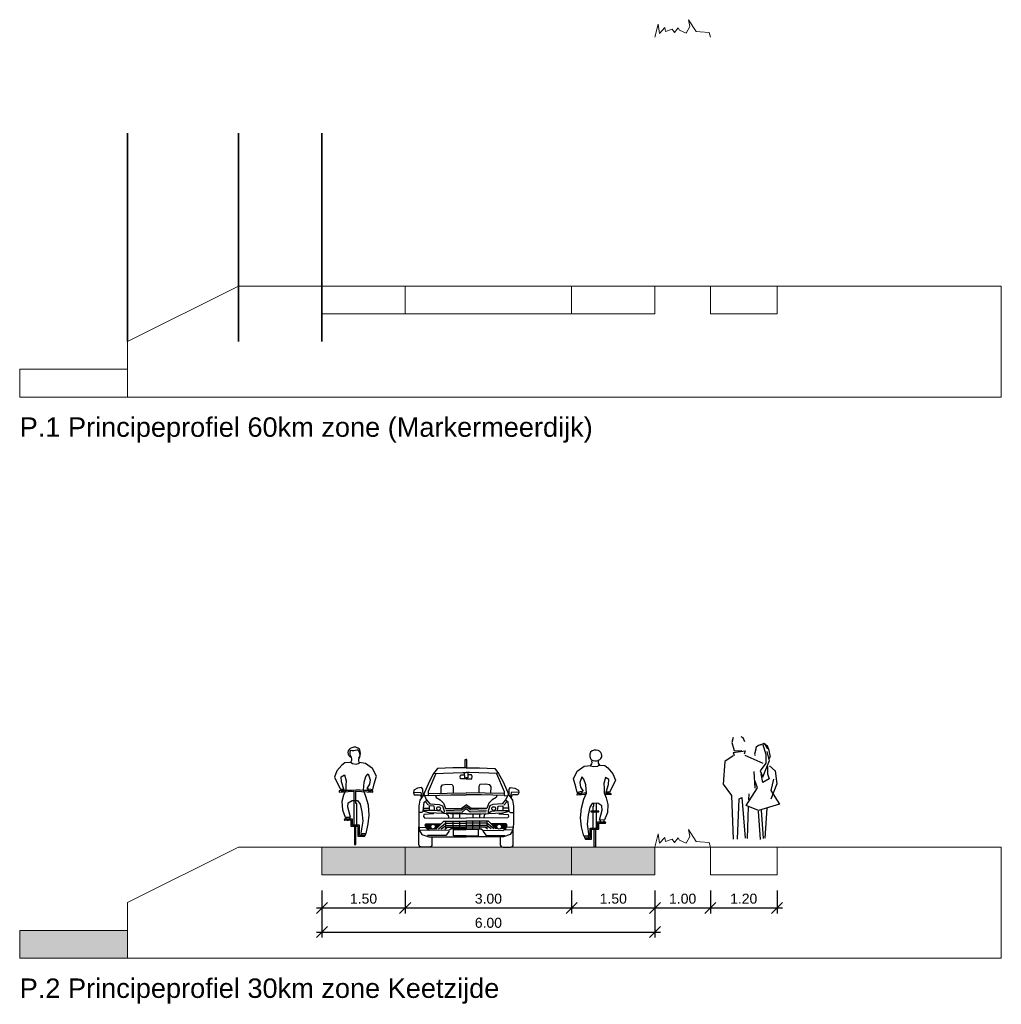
# Model space of a CAD drawing. Header units: metres. Extents: x 132493 to 134960, y 502695 to 503907.
# Tile 133 of 144: x 134758 to 134775, y 503890 to 503907. Entities that reach past the tile are written whole.
import ezdxf

# ---------------------------------------------------------------- set-up
doc = ezdxf.new("R2010")
doc.units = ezdxf.units.M
doc.layers.get('Defpoints').update_dxf_attribs({"color": 3})
for name, color, linetype, lineweight in [('0_dwp_contour', 2, 'Continuous', 18), ('0_dwp_maatvoering', 1, 'Continuous', 18), ('0_sol_water', 141, 'Continuous', 35)]:
    doc.layers.add(name, color=color, linetype=linetype, lineweight=lineweight)
doc.layers.add('ARC-hoev-gras zaaien', color=73, linetype='Continuous', lineweight=35, plot=False)
doc.layers.add('ARC-hoev-overlagen rood asfalt fiets', color=10, linetype='Continuous', lineweight=35, plot=False)
doc.layers.add('ARC-hoev-sbs-df-kv-rood-bruin-vrijgekomen', color=7, linetype='Continuous', lineweight=35, true_color=0xbf7d7d, plot=False)
doc.layers.add('Dwp-t-symbolen', color=8, linetype='Continuous')
doc.styles.add('Myriad-18100', font='arial.ttf', dxfattribs={"height": 0.18})
doc.styles.add('Myriad-35100', font='arial.ttf', dxfattribs={"height": 0.35})
doc.dimstyles.new('Myriad_18100', dxfattribs={"dimscale": 0.1, "dimtxt": 1.8, "dimasz": 2, "dimexe": 1, "dimexo": 0, "dimgap": 0.75, "dimtad": 1, "dimzin": 0, "dimdsep": 46, "dimtxsty": 'Myriad-18100', "dimblk1": 'OBLIQUE', "dimblk2": 'OBLIQUE', "dimsah": 1, "dimcen": -3, "dimdle": 1, "dimadec": 0, "dimazin": 0, "dimtfac": 0.75, "dimtix": 1, "dimtmove": 2, "dimatfit": 3, "dimldrblk": 'OBLIQUE', "dimfxl": 1, "dimtvp": 0.9, "dimtolj": 1, "dimtzin": 0, "dimarcsym": 0})

# ---------------------------------------------------------------- blocks, each defined once
blk = doc.blocks.new('_OBLIQUE')
at = {"color": 0, "linetype": 'ByBlock'}
blk.add_line((-0.5, -0.5), (0.5, 0.5), dxfattribs=at)
blk = doc.blocks.new('*D84')
at = {"layer": '0_dwp_maatvoering', "color": 0, "lineweight": -2, "transparency": 16777216}
for p, q in [((134763.045, 503891.391), (134763.045, 503890.756)), ((134769.045, 503891.391), (134769.045, 503890.756)), ((134762.945, 503890.856), (134769.145, 503890.856))]:
    blk.add_line(p, q, dxfattribs=at)
at = {"layer": 'Defpoints', "color": 0, "transparency": 16777216}
for p in [(134763.045, 503891.391), (134769.045, 503891.391), (134769.045, 503890.856)]:
    blk.add_point(p, dxfattribs=at)
at = {"layer": '0_dwp_maatvoering', "color": 0, "lineweight": -2, "transparency": 16777216, "xscale": 0.2, "yscale": 0.2, "zscale": 0.2, "rotation": 180}
blk.add_blockref('_OBLIQUE', (134763.045, 503890.856), dxfattribs=at)
at = {"layer": '0_dwp_maatvoering', "color": 0, "lineweight": -2, "transparency": 16777216, "xscale": 0.2, "yscale": 0.2, "zscale": 0.2}
blk.add_blockref('_OBLIQUE', (134769.045, 503890.856), dxfattribs=at)
at = {"layer": '0_dwp_maatvoering', "color": 0, "transparency": 16777216, "insert": (134766.045, 503891.023), "char_height": 0.18, "attachment_point": 5, "style": 'Myriad-18100'}
blk.add_mtext('\\A1;6.00', dxfattribs=at)
blk = doc.blocks.new('*D85')
at = {"layer": '0_dwp_maatvoering', "color": 0, "lineweight": -2, "transparency": 16777216}
for p, q in [((134763.045, 503891.609), (134763.045, 503891.191)), ((134764.545, 503891.609), (134764.545, 503891.191)), ((134762.945, 503891.291), (134764.645, 503891.291))]:
    blk.add_line(p, q, dxfattribs=at)
at = {"layer": 'Defpoints', "color": 0, "transparency": 16777216}
for p in [(134763.045, 503891.609), (134764.545, 503891.609), (134764.545, 503891.291)]:
    blk.add_point(p, dxfattribs=at)
at = {"layer": '0_dwp_maatvoering', "color": 0, "lineweight": -2, "transparency": 16777216, "xscale": 0.2, "yscale": 0.2, "zscale": 0.2, "rotation": 180}
blk.add_blockref('_OBLIQUE', (134763.045, 503891.291), dxfattribs=at)
at = {"layer": '0_dwp_maatvoering', "color": 0, "lineweight": -2, "transparency": 16777216, "xscale": 0.2, "yscale": 0.2, "zscale": 0.2}
blk.add_blockref('_OBLIQUE', (134764.545, 503891.291), dxfattribs=at)
at = {"layer": '0_dwp_maatvoering', "color": 0, "transparency": 16777216, "insert": (134763.795, 503891.458), "char_height": 0.18, "attachment_point": 5, "style": 'Myriad-18100'}
blk.add_mtext('\\A1;1.50', dxfattribs=at)
blk = doc.blocks.new('*D86')
at = {"layer": '0_dwp_maatvoering', "color": 0, "lineweight": -2, "transparency": 16777216}
for p, q in [((134767.545, 503891.609), (134767.545, 503891.191)), ((134769.045, 503891.609), (134769.045, 503891.191)), ((134767.445, 503891.291), (134769.145, 503891.291))]:
    blk.add_line(p, q, dxfattribs=at)
at = {"layer": 'Defpoints', "color": 0, "transparency": 16777216}
for p in [(134767.545, 503891.609), (134769.045, 503891.609), (134769.045, 503891.291)]:
    blk.add_point(p, dxfattribs=at)
at = {"layer": '0_dwp_maatvoering', "color": 0, "lineweight": -2, "transparency": 16777216, "xscale": 0.2, "yscale": 0.2, "zscale": 0.2, "rotation": 180}
blk.add_blockref('_OBLIQUE', (134767.545, 503891.291), dxfattribs=at)
at = {"layer": '0_dwp_maatvoering', "color": 0, "lineweight": -2, "transparency": 16777216, "xscale": 0.2, "yscale": 0.2, "zscale": 0.2}
blk.add_blockref('_OBLIQUE', (134769.045, 503891.291), dxfattribs=at)
at = {"layer": '0_dwp_maatvoering', "color": 0, "transparency": 16777216, "insert": (134768.295, 503891.458), "char_height": 0.18, "attachment_point": 5, "style": 'Myriad-18100'}
blk.add_mtext('\\A1;1.50', dxfattribs=at)
blk = doc.blocks.new('*D87')
at = {"layer": '0_dwp_maatvoering', "color": 0, "lineweight": -2, "transparency": 16777216}
for p, q in [((134764.545, 503891.609), (134764.545, 503891.191)), ((134764.445, 503891.291), (134767.645, 503891.291)), ((134767.545, 503891.4), (134767.545, 503891.191))]:
    blk.add_line(p, q, dxfattribs=at)
at = {"layer": 'Defpoints', "color": 0, "transparency": 16777216}
for p in [(134764.545, 503891.609), (134767.545, 503891.4), (134767.545, 503891.291)]:
    blk.add_point(p, dxfattribs=at)
at = {"layer": '0_dwp_maatvoering', "color": 0, "lineweight": -2, "transparency": 16777216, "xscale": 0.2, "yscale": 0.2, "zscale": 0.2, "rotation": 180}
blk.add_blockref('_OBLIQUE', (134764.545, 503891.291), dxfattribs=at)
at = {"layer": '0_dwp_maatvoering', "color": 0, "lineweight": -2, "transparency": 16777216, "xscale": 0.2, "yscale": 0.2, "zscale": 0.2}
blk.add_blockref('_OBLIQUE', (134767.545, 503891.291), dxfattribs=at)
at = {"layer": '0_dwp_maatvoering', "color": 0, "transparency": 16777216, "insert": (134766.045, 503891.458), "char_height": 0.18, "attachment_point": 5, "style": 'Myriad-18100'}
blk.add_mtext('\\A1;3.00', dxfattribs=at)
blk = doc.blocks.new('citroen c4 coupe front view')
for points in [[(0.799, 1.431), (0.558, 1.431), (0.285, 1.418), (0.214, 1.325), (0.14, 1.188), (0.025, 0.932), (0.02, 1.043), (-0.002, 1.074), (-0.076, 1.061), (-0.143, 1.025), (-0.151, 0.981), (-0.134, 0.946), (-0.046, 0.942), (-0.019, 0.933), (-0.013, 0.873)], [(0.783, 1.431), (0.783, 1.58), (0.799, 1.58)], [(0.815, 1.431), (0.815, 1.58), (0.799, 1.58)], [(0.799, 1.431), (1.04, 1.431), (1.314, 1.418), (1.384, 1.325), (1.459, 1.188), (1.574, 0.932), (1.578, 1.043), (1.6, 1.074), (1.675, 1.061), (1.741, 1.025), (1.75, 0.981), (1.732, 0.946), (1.644, 0.942), (1.618, 0.933), (1.612, 0.873)], [(0.253, 1.327), (0.113, 1.003), (0.113, 0.929), (0.523, 0.946), (0.799, 0.941)], [(0.215, 1.326), (0.743, 1.347), (0.799, 1.347)], [(0.799, 1.23), (0.699, 1.23), (0.69, 1.278), (0.703, 1.302), (0.768, 1.301)], [(0.766, 1.347), (0.769, 1.249), (0.799, 1.251)], [(0.832, 1.347), (0.829, 1.249), (0.799, 1.251)], [(1.384, 1.326), (0.855, 1.347), (0.799, 1.347)], [(1.346, 1.327), (1.486, 1.003), (1.486, 0.929), (1.076, 0.946), (0.799, 0.941)], [(0.799, 1.23), (0.9, 1.23), (0.909, 1.278), (0.895, 1.302), (0.831, 1.301)], [(0.352, 0.972), (0.347, 1.087), (0.373, 1.122), (0.453, 1.136), (0.549, 1.127), (0.567, 1.096), (0.567, 0.975)], [(1.247, 0.972), (1.252, 1.087), (1.225, 1.122), (1.146, 1.136), (1.049, 1.127), (1.031, 1.096), (1.031, 0.975)], [(-0.149, 0.994), (-0.015, 0.986), (0.002, 0.891)], [(0.025, 0.932), (-0.037, 0.845), (-0.054, 0.739), (-0.054, 0.426), (-0.046, 0.307), (0.003, 0.228), (0.126, 0.187), (0.799, 0.188)], [(0.037, 0.959), (0.082, 0.858), (0.148, 0.779), (0.316, 0.77), (0.373, 0.748), (0.404, 0.655), (0.4, 0.607), (0.135, 0.62), (0.025, 0.651), (0.043, 0.814), (0.09, 0.849)], [(0.113, 0.932), (0.051, 0.927)], [(0.113, 0.968), (0.799, 0.979)], [(0.248, 0.934), (0.259, 0.898), (0.329, 0.854), (0.391, 0.792), (0.422, 0.717), (0.428, 0.699), (0.708, 0.695), (0.799, 0.764)], [(1.486, 0.968), (0.799, 0.979)], [(1.351, 0.934), (1.34, 0.898), (1.27, 0.854), (1.208, 0.792), (1.177, 0.717), (1.17, 0.699), (0.89, 0.695), (0.799, 0.764)], [(1.574, 0.932), (1.635, 0.845), (1.653, 0.739), (1.653, 0.426), (1.644, 0.307), (1.596, 0.228), (1.473, 0.187), (0.799, 0.188)], [(1.561, 0.959), (1.516, 0.858), (1.45, 0.779), (1.283, 0.77), (1.225, 0.748), (1.195, 0.655), (1.199, 0.607), (1.463, 0.62), (1.574, 0.651), (1.556, 0.814), (1.509, 0.849)], [(1.486, 0.932), (1.547, 0.927)], [(1.748, 0.994), (1.613, 0.986), (1.597, 0.891)], [(0.059, 0.826), (0.12, 0.759)], [(0.236, 0.658), (0.225, 0.738), (0.135, 0.743), (0.135, 0.661)], [(0.435, 0.664), (0.721, 0.673), (0.799, 0.729)], [(1.164, 0.664), (0.877, 0.673), (0.799, 0.729)], [(1.362, 0.658), (1.374, 0.738), (1.463, 0.743), (1.463, 0.661)], [(1.539, 0.826), (1.479, 0.759)], [(0.039, 0.647), (-0.002, 0.624), (-0.054, 0.628)], [(0.4, 0.61), (0.35, 0.652), (0.218, 0.659), (0.026, 0.662)], [(0.034, 0.706), (0.124, 0.703)], [(0.207, 0.616), (0.21, 0.598), (0.038, 0.589), (0.034, 0.554), (0.047, 0.528), (0.799, 0.525)], [(0.155, 0.619), (0.15, 0.595)], [(0.799, 0.602), (0.757, 0.602), (0.52, 0.598), (0.4, 0.607)], [(0.437, 0.636), (0.726, 0.633), (0.796, 0.691), (0.799, 0.688)], [(0.444, 0.599), (0.477, 0.577), (0.479, 0.536)], [(0.559, 0.599), (0.559, 0.526)], [(0.678, 0.601), (0.678, 0.526)], [(1.162, 0.636), (0.873, 0.633), (0.802, 0.691), (0.799, 0.688)], [(1.392, 0.616), (1.389, 0.598), (1.56, 0.589), (1.565, 0.554), (1.552, 0.528), (0.799, 0.525)], [(0.799, 0.602), (0.841, 0.602), (1.078, 0.598), (1.199, 0.607)], [(0.921, 0.601), (0.921, 0.526)], [(1.039, 0.599), (1.039, 0.526)], [(1.155, 0.599), (1.122, 0.577), (1.119, 0.536)], [(1.199, 0.61), (1.249, 0.652), (1.381, 0.659), (1.572, 0.662)], [(1.444, 0.619), (1.448, 0.595)], [(1.565, 0.706), (1.475, 0.703)], [(1.56, 0.647), (1.6, 0.624), (1.653, 0.628)], [(-0.05, 0.359), (0.078, 0.356)], [(0.799, 0.333), (0.529, 0.332), (0.497, 0.307), (0.135, 0.303), (0.087, 0.338), (0.06, 0.395), (0.078, 0.422)], [(0.063, 0.389), (0.165, 0.389)], [(0.068, 0.407), (0.182, 0.407)], [(0.071, 0.373), (0.161, 0.373)], [(0.078, 0.422), (0.356, 0.426)], [(0.225, 0.407), (0.336, 0.407)], [(0.242, 0.389), (0.319, 0.389)], [(0.246, 0.373), (0.304, 0.373)], [(0.267, 0.334), (0.395, 0.47), (0.799, 0.468)], [(0.299, 0.328), (0.429, 0.432), (0.799, 0.432)], [(0.35, 0.328), (0.433, 0.391), (0.799, 0.391)], [(0.414, 0.324), (0.455, 0.358), (0.799, 0.358)], [(0.429, 0.469), (0.429, 0.342)], [(0.558, 0.469), (0.558, 0.342)], [(0.682, 0.469), (0.682, 0.34)], [(0.798, 0.468), (0.798, 0.338)], [(1.331, 0.334), (1.203, 0.47), (0.799, 0.468)], [(1.3, 0.328), (1.17, 0.432), (0.799, 0.432)], [(0.799, 0.333), (1.07, 0.332), (1.102, 0.307), (1.463, 0.303), (1.512, 0.338), (1.538, 0.395), (1.521, 0.422)], [(1.249, 0.328), (1.166, 0.391), (0.799, 0.391)], [(1.185, 0.324), (1.144, 0.358), (0.799, 0.358)], [(0.801, 0.468), (0.801, 0.338)], [(0.917, 0.469), (0.917, 0.34)], [(1.04, 0.469), (1.04, 0.342)], [(1.17, 0.469), (1.17, 0.342)], [(1.521, 0.422), (1.243, 0.426)], [(1.373, 0.407), (1.263, 0.407)], [(1.356, 0.389), (1.28, 0.389)], [(1.352, 0.373), (1.294, 0.373)], [(1.531, 0.407), (1.416, 0.407)], [(1.535, 0.389), (1.433, 0.389)], [(1.528, 0.373), (1.437, 0.373)], [(1.648, 0.359), (1.52, 0.356)], [(-0.044, 0.304), (0.125, 0.31)], [(0.08, 0.352), (0.165, 0.352)], [(0.089, 0.336), (0.177, 0.336)], [(0.496, 0.288), (0.436, 0.212), (0.102, 0.212)], [(0.23, 0.336), (0.27, 0.336)], [(0.242, 0.352), (0.285, 0.352)], [(0.799, 0.206), (0.574, 0.206), (0.574, 0.318), (0.799, 0.318)], [(0.799, 0.206), (1.024, 0.206), (1.024, 0.318), (0.799, 0.318)], [(1.102, 0.288), (1.162, 0.212), (1.497, 0.212)], [(1.356, 0.352), (1.314, 0.352)], [(1.369, 0.336), (1.329, 0.336)], [(1.51, 0.336), (1.421, 0.336)], [(1.518, 0.352), (1.434, 0.352)], [(1.642, 0.304), (1.474, 0.31)]]:
    blk.add_lwpolyline(points)
for points in [[(0.184, 0.187), (0.184, 0.051, -0.414214), (0.133, 0), (0, 0, -0.414214), (-0.051, 0.051), (-0.051, 0.369), (-0.05, 0.369)], [(1.415, 0.187), (1.415, 0.051, 0.414214), (1.465, 0), (1.599, 0, 0.414214), (1.649, 0.051), (1.649, 0.369), (1.649, 0.369)]]:
    blk.add_lwpolyline(points, format="xyb")
for centre, radius in [((0.303, 0.696), 0.0338), ((1.296, 0.696), 0.0338), ((0.204, 0.37), 0.0426), ((1.395, 0.37), 0.0426)]:
    blk.add_circle(centre, radius)
blk = doc.blocks.new('Fiets1')
for p, q in [((-0.244, 1.421), (-0.334, 1.316)), ((-0.189, 1.463), (-0.244, 1.421)), ((-0.078, 1.469), (-0.189, 1.463)), ((-0.078, 1.469), (-0.055, 1.448)), ((-0.055, 1.448), (0.015, 1.439)), ((0.015, 1.439), (0.07, 1.455)), ((0.183, 1.45), (0.065, 1.465)), ((0.309, 1.36), (0.183, 1.45)), ((-0.334, 1.316), (-0.379, 1.202)), ((-0.26, 1.21), (-0.197, 1.247)), ((-0.197, 1.247), (-0.168, 1.139)), ((0.188, 1.215), (0.228, 1.26)), ((0.228, 1.26), (0.265, 1.157)), ((0.378, 1.221), (0.309, 1.36)), ((-0.379, 1.202), (-0.329, 1.099)), ((-0.329, 1.099), (-0.269, 0.985)), ((-0.252, 1.121), (-0.26, 1.21)), ((-0.209, 0.985), (-0.252, 1.121)), ((-0.168, 1.139), (-0.173, 1.055)), ((0.143, 0.968), (0.156, 1.115)), ((0.156, 1.115), (0.188, 1.215)), ((0.251, 1.076), (0.204, 0.999)), ((0.265, 1.157), (0.251, 1.076)), ((0.31, 0.979), (0.336, 1.081)), ((0.336, 1.081), (0.378, 1.221)), ((-0.296, 0.957), (-0.296, 0.933)), ((-0.296, 0.933), (-0.047, 0.949)), ((-0.269, 0.985), (-0.209, 0.985)), ((-0.173, 0.97), (-0.213, 0.881)), ((-0.173, 1.055), (-0.173, 0.97)), ((-0.047, 0.949), (-0.031, 0.949)), ((-0.031, 0.949), (-0.031, 0.338)), ((0.009, 0.949), (0.313, 0.932)), ((0.009, 0.73), (0.009, 0.949)), ((0.188, 0.857), (0.143, 0.968)), ((0.204, 0.999), (0.31, 0.979)), ((0.313, 0.932), (0.313, 0.956)), ((-0.213, 0.881), (-0.244, 0.762)), ((-0.244, 0.762), (-0.234, 0.617)), ((-0.139, 0.662), (-0.134, 0.738)), ((-0.134, 0.738), (-0.06, 0.783)), ((-0.06, 0.783), (0.038, 0.781)), ((0.022, 0.73), (0.009, 0.73)), ((0.022, 0.338), (0.022, 0.73)), ((0.038, 0.781), (0.085, 0.715)), ((0.085, 0.715), (0.112, 0.578)), ((0.236, 0.696), (0.188, 0.857)), ((-0.234, 0.617), (-0.184, 0.483)), ((-0.091, 0.48), (-0.139, 0.662)), ((0.112, 0.578), (0.13, 0.409)), ((0.249, 0.52), (0.236, 0.696)), ((-0.054, 0.448), (-0.192, 0.448)), ((-0.078, 0.425), (-0.192, 0.425)), ((-0.184, 0.483), (-0.091, 0.48)), ((-0.078, 0.314), (-0.078, 0.425)), ((-0.054, 0.338), (-0.054, 0.448)), ((0.13, 0.409), (0.098, 0.193)), ((0.191, 0.19), (0.23, 0.361)), ((0.23, 0.361), (0.249, 0.52)), ((0.051, 0.314), (-0.078, 0.314)), ((0.075, 0.338), (-0.054, 0.338)), ((-0.018, 0.314), (-0.018, -0.008)), ((0.006, -0.008), (0.006, 0.314)), ((0.051, 0.135), (0.051, 0.314)), ((0.075, 0.158), (0.075, 0.338)), ((0.098, 0.193), (0.191, 0.19)), ((0.156, 0.135), (0.051, 0.135)), ((0.156, 0.158), (0.075, 0.158)), ((-0.018, -0.008), (0.006, -0.008))]:
    blk.add_line(p, q)
for centre, radius, start, end in [((-0.045, 1.645), 0.0899, 104.0435, 253.5027), ((0.005, 1.633), 0.108, 150.0261, 221.6358), ((-0.052, 2.001), 0.316, 263.3587, 285.6486), ((-0.018, 1.619), 0.124, 44.5628, 113.2662), ((-0.023, 1.607), 0.105, 322.9677, 57.6908), ((-0.082, 1.629), 0.17, 333.6246, 26.7123), ((-0.146, 1.53), 0.0807, 310.1354, 21.3389), ((0.153, 1.509), 0.098, 160.2237, 213.0633), ((0.024, -4.853), 5.819, 87.1592, 93.1527), ((-0.236, 0.976), 0.0303, 163.7878, 22.7653), ((0.258, 0.989), 0.0404, 169.3202, 349.3202), ((-0.191, 0.437), 0.0119, 91.1159, 268.8841), ((-0.137, 0.462), 0.0366, 147.3335, 29.3982), ((0.143, 0.173), 0.0366, 147.3289, 29.3982), ((0.156, 0.147), 0.0119, 269.9885, 90.0115)]:
    blk.add_arc(centre, radius, start, end)
blk = doc.blocks.new('Fiets2')
for p, q in [((-0.302, 1.379), (-0.176, 1.469)), ((-0.176, 1.469), (-0.058, 1.484)), ((-0.008, 1.458), (-0.063, 1.474)), ((0.062, 1.467), (-0.008, 1.458)), ((0.085, 1.487), (0.062, 1.467)), ((0.085, 1.487), (0.196, 1.482)), ((0.196, 1.482), (0.251, 1.44)), ((0.251, 1.44), (0.341, 1.334)), ((-0.371, 1.24), (-0.302, 1.379)), ((-0.22, 1.279), (-0.257, 1.176)), ((-0.181, 1.234), (-0.22, 1.279)), ((0.204, 1.266), (0.175, 1.158)), ((0.267, 1.229), (0.204, 1.266)), ((0.341, 1.334), (0.386, 1.221)), ((-0.328, 1.1), (-0.371, 1.24)), ((-0.303, 0.998), (-0.328, 1.1)), ((-0.257, 1.176), (-0.244, 1.095)), ((-0.244, 1.095), (-0.197, 1.018)), ((-0.149, 1.134), (-0.181, 1.234)), ((-0.136, 0.986), (-0.149, 1.134)), ((0.175, 1.158), (0.18, 1.073)), ((0.18, 1.073), (0.18, 0.989)), ((0.216, 1.004), (0.259, 1.139)), ((0.259, 1.139), (0.267, 1.229)), ((0.336, 1.118), (0.276, 1.004)), ((0.386, 1.221), (0.336, 1.118)), ((-0.305, 0.951), (-0.305, 0.974)), ((-0.147, 0.96), (-0.305, 0.951)), ((-0.197, 1.018), (-0.303, 0.998)), ((-0.181, 0.876), (-0.136, 0.986)), ((0.18, 0.989), (0.22, 0.9)), ((0.303, 0.952), (0.194, 0.959)), ((0.276, 1.004), (0.216, 1.004)), ((0.22, 0.9), (0.251, 0.781)), ((0.303, 0.976), (0.303, 0.952)), ((-0.241, 0.538), (-0.228, 0.715)), ((-0.228, 0.715), (-0.181, 0.876)), ((-0.078, 0.733), (-0.104, 0.596)), ((-0.031, 0.799), (-0.078, 0.733)), ((0.067, 0.802), (-0.031, 0.799)), ((-0.015, 0.356), (-0.015, 0.749)), ((-0.015, 0.749), (-0.002, 0.749)), ((-0.002, 0.749), (-0.002, 0.8)), ((0.038, 0.801), (0.038, 0.356)), ((0.141, 0.757), (0.067, 0.802)), ((0.146, 0.681), (0.141, 0.757)), ((0.251, 0.781), (0.241, 0.636)), ((-0.223, 0.38), (-0.241, 0.538)), ((-0.104, 0.596), (-0.123, 0.428)), ((0.085, 0.662), (-0.06, 0.662)), ((-0.06, 0.662), (-0.055, 0.649)), ((-0.055, 0.649), (0.085, 0.649)), ((0.085, 0.649), (0.085, 0.662)), ((0.099, 0.499), (0.146, 0.681)), ((0.241, 0.636), (0.191, 0.501)), ((-0.183, 0.209), (-0.223, 0.38)), ((-0.123, 0.428), (-0.091, 0.212)), ((-0.067, 0.177), (-0.067, 0.356)), ((-0.067, 0.356), (0.062, 0.356)), ((0.062, 0.356), (0.062, 0.467)), ((0.062, 0.467), (0.199, 0.467)), ((0.085, 0.443), (0.199, 0.443)), ((0.085, 0.333), (0.085, 0.443)), ((0.191, 0.501), (0.099, 0.499)), ((-0.091, 0.212), (-0.183, 0.209)), ((-0.044, 0.154), (-0.044, 0.333)), ((-0.044, 0.333), (0.085, 0.333)), ((0.001, 0.011), (0.001, 0.333)), ((0.025, 0.333), (0.025, 0.011)), ((-0.149, 0.177), (-0.067, 0.177)), ((-0.149, 0.154), (-0.044, 0.154)), ((0.025, 0.011), (0.001, 0.011))]:
    blk.add_line(p, q)
for centre, radius, start, end in [((0.098, 1.664), 0.172, 159.4893, 212.3061), ((0.025, 1.638), 0.124, 66.7338, 135.4372), ((0.052, 1.664), 0.0899, 286.4973, 75.9565), ((-0.141, 1.545), 0.105, 317.6574, 8.6331), ((0.027, 1.711), 0.146, 235.7382, 292.286), ((0.153, 1.548), 0.0807, 158.6611, 229.8646), ((-0.017, -4.834), 5.819, 91.1827, 92.8408), ((-0.251, 1.008), 0.0404, 190.6798, 10.6798), ((-0.017, -4.834), 5.819, 86.8473, 88.0221), ((0.244, 0.994), 0.0303, 157.2347, 16.2122), ((0.144, 0.481), 0.0366, 150.6018, 32.6665), ((0.199, 0.455), 0.0119, 271.1159, 88.8841), ((-0.135, 0.191), 0.0366, 150.6018, 32.6711), ((-0.149, 0.165), 0.0119, 89.9885, 270.0115)]:
    blk.add_arc(centre, radius, start, end)
blk = doc.blocks.new('Voet4')
for p, q in [((-0.34, 1.847), (-0.36, 1.757)), ((-0.2, 1.867), (-0.16, 1.847)), ((-0.16, 1.847), (-0.13, 1.777)), ((-0.36, 1.757), (-0.32, 1.617)), ((-0.34, 1.577), (-0.12, 1.607)), ((-0.32, 1.617), (-0.24, 1.607)), ((-0.24, 1.607), (-0.18, 1.617)), ((-0.12, 1.607), (-0.14, 1.547)), ((0.16, 1.717), (0.22, 1.747)), ((0.22, 1.747), (0.28, 1.647)), ((0.27, 1.597), (0.31, 1.427)), ((-0.34, 1.577), (-0.32, 1.527)), ((-0.129, 1.53), (0.2, 1.39)), ((0.31, 1.427), (0.2, 1.147)), ((0.33, 1.517), (0.31, 1.467)), ((0.06, 0.937), (0.04, 1.237)), ((0.104, 0.945), (0.056, 1.077)), ((-0.102, 0.624), (0.104, 0.945)), ((-0.054, 0.728), (-0.05, 0.837)), ((-0.08, 0.027), (-0.058, 0.607)), ((0.207, 0.03), (0.173, 0.541)), ((0.269, 0.574), (0.235, 0.038)), ((0.111, 0.525), (0.152, 0.013))]:
    blk.add_line(p, q)
for points in [[(0.33, 1.527), (0.31, 1.617), (0.28, 1.697), (0.23, 1.727), (0.19, 1.727), (0.12, 1.707), (0.08, 1.677), (0.07, 1.657), (0.07, 1.637), (0.05, 1.547), (0.06, 1.527)], [(0.2, 1.717), (0.25, 1.547), (0.25, 1.387), (0.15, 1.247), (0.2, 1.137)], [(-0.34, 1.517), (-0.49, 1.417), (-0.52, 1.007), (-0.37, 0.807), (-0.34, 0.017)], [(0.28, 1.327), (0.28, 1.197), (0.31, 1.107), (0.2, 1.037), (0.17, 1.197)], [(0.32, 1.337), (0.42, 1.247), (0.45, 1.017), (0.34, 0.737)], [(0.39, 1.097), (0.34, 0.897), (0.5, 0.647), (0.12, 0.537), (-0.1, 0.627)], [(-0.26, 0.017), (-0.23, 0.747), (-0.18, 0.767), (-0.12, 0.037)]]:
    blk.add_lwpolyline(points)
blk = doc.blocks.new('*D97')
at = {"layer": '0_dwp_maatvoering', "color": 0, "lineweight": -2, "transparency": 16777216}
for p, q in [((134769.045, 503891.609), (134769.045, 503891.191)), ((134770.045, 503891.609), (134770.045, 503891.191)), ((134768.945, 503891.291), (134770.145, 503891.291))]:
    blk.add_line(p, q, dxfattribs=at)
at = {"layer": 'Defpoints', "color": 0, "transparency": 16777216}
for p in [(134769.045, 503891.609), (134770.045, 503891.609), (134770.045, 503891.291)]:
    blk.add_point(p, dxfattribs=at)
at = {"layer": '0_dwp_maatvoering', "color": 0, "lineweight": -2, "transparency": 16777216, "xscale": 0.2, "yscale": 0.2, "zscale": 0.2, "rotation": 180}
blk.add_blockref('_OBLIQUE', (134769.045, 503891.291), dxfattribs=at)
at = {"layer": '0_dwp_maatvoering', "color": 0, "lineweight": -2, "transparency": 16777216, "xscale": 0.2, "yscale": 0.2, "zscale": 0.2}
blk.add_blockref('_OBLIQUE', (134770.045, 503891.291), dxfattribs=at)
at = {"layer": '0_dwp_maatvoering', "color": 0, "transparency": 16777216, "insert": (134769.545, 503891.458), "char_height": 0.18, "attachment_point": 5, "style": 'Myriad-18100'}
blk.add_mtext('\\A1;1.00', dxfattribs=at)
blk = doc.blocks.new('*D98')
at = {"layer": '0_dwp_maatvoering', "color": 0, "lineweight": -2, "transparency": 16777216}
for p, q in [((134770.045, 503891.609), (134770.045, 503891.191)), ((134771.245, 503891.609), (134771.245, 503891.191)), ((134769.945, 503891.291), (134771.345, 503891.291))]:
    blk.add_line(p, q, dxfattribs=at)
at = {"layer": 'Defpoints', "color": 0, "transparency": 16777216}
for p in [(134770.045, 503891.609), (134771.245, 503891.609), (134771.245, 503891.291)]:
    blk.add_point(p, dxfattribs=at)
at = {"layer": '0_dwp_maatvoering', "color": 0, "lineweight": -2, "transparency": 16777216, "xscale": 0.2, "yscale": 0.2, "zscale": 0.2, "rotation": 180}
blk.add_blockref('_OBLIQUE', (134770.045, 503891.291), dxfattribs=at)
at = {"layer": '0_dwp_maatvoering', "color": 0, "lineweight": -2, "transparency": 16777216, "xscale": 0.2, "yscale": 0.2, "zscale": 0.2}
blk.add_blockref('_OBLIQUE', (134771.245, 503891.291), dxfattribs=at)
at = {"layer": '0_dwp_maatvoering', "color": 0, "transparency": 16777216, "insert": (134770.645, 503891.458), "char_height": 0.18, "attachment_point": 5, "style": 'Myriad-18100'}
blk.add_mtext('\\A1;1.20', dxfattribs=at)

msp = doc.modelspace()

# ---------------------------------------------------------------- hatches: boundary and pattern name
at = {"layer": '0_sol_water'}
h = msp.add_hatch(color=256, dxfattribs=at)
h.dxf.hatch_style = 1
h.paths.add_polyline_path([(134757.6, 503890.887), (134757.6, 503890.387), (134759.545, 503890.387), (134759.545, 503890.887)])
at = {"layer": 'ARC-hoev-overlagen rood asfalt fiets', "transparency": 33554534}
h = msp.add_hatch(color=256, dxfattribs=at)
h.dxf.hatch_style = 1
h.paths.add_polyline_path([(134764.545, 503891.887), (134764.545, 503892.387), (134763.045, 503892.387), (134763.045, 503891.887)])
h = msp.add_hatch(color=256, dxfattribs=at)
h.dxf.hatch_style = 1
h.paths.add_polyline_path([(134769.045, 503892.387), (134767.545, 503892.387), (134767.545, 503891.887), (134769.045, 503891.887)])
at = {"layer": 'ARC-hoev-sbs-df-kv-rood-bruin-vrijgekomen'}
h = msp.add_hatch(color=256, dxfattribs=at)
h.dxf.hatch_style = 1
h.paths.add_polyline_path([(134767.545, 503891.887), (134767.545, 503892.387), (134764.545, 503892.387), (134764.545, 503891.887)])

# ---------------------------------------------------------------- linework, layer by layer
at = {"layer": '0_dwp_contour', "flags": 128}
for points in [[(134759.545, 503900.501), (134775.286, 503900.501), (134775.286, 503902.501), (134761.545, 503902.501), (134759.545, 503901.501)], [(134763.045, 503902.501), (134763.045, 503902.001)], [(134764.545, 503902.501), (134764.545, 503902.001)], [(134767.545, 503902.501), (134767.545, 503902.001)], [(134769.045, 503902.501), (134769.045, 503902.001)], [(134770.045, 503902.501), (134770.045, 503902.001)], [(134771.245, 503902.501), (134771.245, 503902.001)], [(134763.045, 503902.001), (134769.045, 503902.001)], [(134770.045, 503902.001), (134771.245, 503902.001)], [(134759.545, 503901.501), (134759.545, 503900.501)], [(134759.545, 503901.001), (134757.6, 503901.001)], [(134757.6, 503901.001), (134757.6, 503900.501)], [(134759.545, 503900.501), (134757.6, 503900.501)], [(134759.545, 503890.387), (134775.286, 503890.387), (134775.286, 503892.387), (134761.545, 503892.387), (134759.545, 503891.387)], [(134763.045, 503892.387), (134763.045, 503891.887)], [(134764.545, 503892.387), (134764.545, 503891.887)], [(134767.545, 503892.387), (134767.545, 503891.887)], [(134769.045, 503892.387), (134769.045, 503891.887)], [(134770.045, 503892.387), (134770.045, 503891.887)], [(134771.245, 503892.387), (134771.245, 503891.887)], [(134763.045, 503891.887), (134769.045, 503891.887)], [(134770.045, 503891.887), (134771.245, 503891.887)], [(134759.545, 503891.387), (134759.545, 503890.387)], [(134759.545, 503890.887), (134757.6, 503890.887)], [(134757.6, 503890.887), (134757.6, 503890.387)], [(134759.545, 503890.387), (134757.6, 503890.387)]]:
    msp.add_lwpolyline(points, dxfattribs=at)
at = {"layer": 'ARC-hoev-gras zaaien', "flags": 128}
for points in [[(134759.545, 503901.501), (134759.545, 503905.255)], [(134761.545, 503901.501), (134761.545, 503905.255)], [(134763.045, 503901.501), (134763.045, 503905.255)]]:
    msp.add_lwpolyline(points, dxfattribs=at)
at = {"layer": 'Dwp-t-symbolen', "lineweight": 0, "flags": 128}
for points in [[(134769.045, 503906.985), (134769.103, 503907.224), (134769.128, 503907.056), (134769.221, 503907.162), (134769.234, 503907.09), (134769.355, 503907.131), (134769.399, 503907.069), (134769.464, 503907.156), (134769.489, 503907.112), (134769.608, 503907.059), (134769.676, 503907.181), (134769.651, 503907.302), (134769.788, 503907.09), (134769.863, 503907.084), (134770.022, 503907.069), (134770.022, 503907.069), (134770.045, 503906.985)], [(134769.045, 503892.387), (134769.103, 503892.626), (134769.128, 503892.458), (134769.221, 503892.564), (134769.234, 503892.492), (134769.355, 503892.533), (134769.399, 503892.47), (134769.464, 503892.558), (134769.489, 503892.514), (134769.608, 503892.461), (134769.676, 503892.582), (134769.651, 503892.704), (134769.788, 503892.492), (134769.863, 503892.486), (134770.022, 503892.47), (134770.022, 503892.47), (134770.045, 503892.387)]]:
    msp.add_lwpolyline(points, dxfattribs=at)

# ---------------------------------------------------------------- block references
at = {"layer": 'Dwp-t-symbolen', "lineweight": 0}
for name, p in [('Voet4', (134770.792, 503892.514)), ('Fiets1', (134763.65, 503892.446)), ('Fiets2', (134767.948, 503892.376)), ('citroen c4 coupe front view', (134764.844, 503892.387))]:
    msp.add_blockref(name, p, dxfattribs=at)

# ---------------------------------------------------------------- texts
at = {"layer": '0_dwp_maatvoering', "char_height": 0.35, "attachment_point": 1, "style": 'Myriad-35100'}
for s, insert in [('P.1 Principeprofiel 60km zone (Markermeerdijk)', (134757.6, 503900.134)), ('P.2 Principeprofiel 30km zone Keetzijde', (134757.6, 503890.02))]:
    msp.add_mtext_dynamic_manual_height_columns(s, width=12.60762, gutter_width=1.75, heights=[0], dxfattribs=dict(at, insert=insert))

# ---------------------------------------------------------------- dimensions: what is measured, and where the dimension line sits
at = {"layer": '0_dwp_maatvoering'}
for base, p1, p2, picture, middle in [((134764.545, 503891.291), (134763.045, 503891.609), (134764.545, 503891.609), '*D85', (134763.795, 503891.458)), ((134767.545, 503891.291), (134764.545, 503891.609), (134767.545, 503891.4), '*D87', (134766.045, 503891.458)), ((134769.045, 503891.291), (134767.545, 503891.609), (134769.045, 503891.609), '*D86', (134768.295, 503891.458)), ((134770.045, 503891.291), (134769.045, 503891.609), (134770.045, 503891.609), '*D97', (134769.545, 503891.458)), ((134771.245, 503891.291), (134770.045, 503891.609), (134771.245, 503891.609), '*D98', (134770.645, 503891.458)), ((134769.045, 503890.856), (134763.045, 503891.391), (134769.045, 503891.391), '*D84', (134766.045, 503891.023))]:
    dim = msp.add_linear_dim(base=base, p1=p1, p2=p2, dimstyle='Myriad_18100', dxfattribs=at)
    dim.commit()
    dim.dimension.update_dxf_attribs({"geometry": picture, "text_midpoint": middle})

doc.saveas('drawing.dxf')
